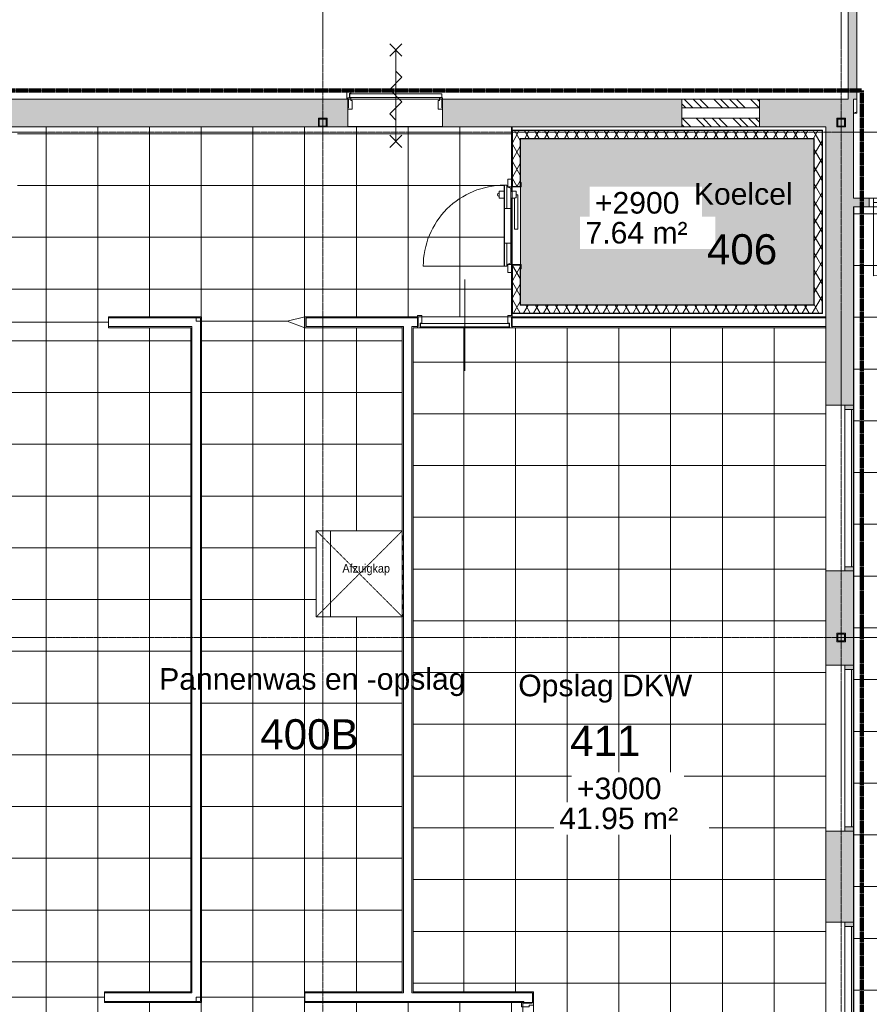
# Model space of a CAD drawing. Header units: millimetres. Extents: x 1158 to 98602, y 910 to 113498.
# Tile 18 of 30: x 65366 to 75222, y 66019 to 77434. Entities that reach past the tile are written whole.
import ezdxf

# ---------------------------------------------------------------- set-up
doc = ezdxf.new("R2010")
doc.units = ezdxf.units.MM
for name, pattern in [('Afbreeklijn', [9, 5, -2, 0, -2]), ('ARC Dash', [4, 2, -2]), ('ARC Grid Line', [22.225, 12.7, -3.175, 3.175, -3.175])]:
    doc.linetypes.add(name, pattern=pattern)
for name, color, linetype, lineweight in [('A--A2__Ruwbouw', 8, 'Continuous', 9), ('A--A45__Plafondafwerkingen', 8, 'Continuous', 15), ('A--L$01A__Algemeen', 7, 'Continuous', 9), ('A--L$07A__Stramien', 1, 'Continuous', 13), ('A--L22__Binnenwanden', 2, 'Continuous', 9), ('A--L28__Hoofddraagconstructies', 3, 'Continuous', 9), ('A--L3__Afbouw', 2, 'Continuous', 9), ('A--L45__Plafondafwerkingen', 1, 'Continuous', 9), ('A--L82__LosseGebruikersInvent', 1, 'Continuous', 9), ('A--LD21__DetailPenFijnHidden', 1, 'Continuous', 9), ('A--LD30__DetailPenMiddel', 3, 'Continuous', 9), ('A--LR9__AlgVoorz', 7, 'Continuous', 9), ('A--T$01A__Algemeen', 1, 'Continuous', 9), ('A--T45__Plafondafwerkingen', 1, 'Continuous', 13), ('A--TR9__AlgVoorz', 1, 'Continuous', 13)]:
    doc.layers.add(name, color=color, linetype=linetype, lineweight=lineweight)
doc.styles.add('Arial', font='arial.ttf', dxfattribs={"height": 350})
doc.styles.add('Arial_1', font='arial.ttf', dxfattribs={"height": 250})
doc.styles.add('Arial_3', font='arial.ttf', dxfattribs={"width": 0.9, "height": 100})
pattern_1 = [(300, (22463.35, 0), (-86.60254, -50), []), (240, (22463.35, 0), (-86.60254, 50), [])]
pattern_2 = [(300, (22463.35, 0), (-86.60254, -50), []), (240, (22463.35, 0), (-86.60254, 50), [])]
pattern_3 = [(300, (22463.35, 0), (-86.60254, -50), []), (240, (22463.35, 0), (-86.60254, 50), [])]
pattern_4 = [(315, (73496.6, 76511.44), (-212.13, -212.13), []), (315, (73496.6, 74311.44), (-212.132, -212.132), [])]
pattern_5 = [(135, (73496.6, 76191.44), (212.13, 212.13), []), (135, (73496.6, 78391.44), (212.132, 212.132), [])]

# ---------------------------------------------------------------- blocks, each defined once
blk = doc.blocks.new('32_DO_WB_vo deur enkel2 - vo 2-2241175-DO-Begane grond - nieuwe situatie - plafond')
at = {"layer": 'A--L$01A__Algemeen'}
for p, q in [((520, 50), (520, 850)), ((57, 227), (183, 300)), ((57, 300), (183, 227)), ((120, 300), (120, -300)), ((120, 300), (120, -300)), ((120, 300), (120, -300)), ((120, 195), (52, 156)), ((52, 156), (187, 78)), ((187, 78), (52, 0)), ((52, 0), (187, -78)), ((187, -78), (52, -156)), ((52, -156), (120, -195)), ((57, -227), (183, -300)), ((57, -300), (183, -227))]:
    blk.add_line(p, q, dxfattribs=at)
blk.add_arc((520, 50), 800, 90, 180, dxfattribs=at)
at = {"layer": 'A--L3__Afbouw'}
for p, q in [((-330, 50), (-330, -50)), ((-280, 50), (-330, 50)), ((520, 50), (-280, 50)), ((-280, 50), (-280, 0)), ((-280, 50), (-280, -50)), ((520, 0), (520, 50)), ((520, -50), (520, 50)), ((520, 50), (570, 50)), ((570, 50), (570, -50)), ((-330, -50), (-280, -50)), ((520, 0), (-280, 0)), ((-280, -50), (520, -50)), ((570, -50), (520, -50))]:
    blk.add_line(p, q, dxfattribs=at)
blk = doc.blocks.new('32_WI_WB_fixed glass - Ontwerpraam-2250316-DO-Begane grond - nieuwe situatie - plafond')
at = {"layer": 'A--L3__Afbouw'}
h = blk.add_hatch(color=10, dxfattribs=at)
h.paths.add_polyline_path([(962, 160), (912, 160), (912, 60), (962, 60)])
h.paths.add_polyline_path([(-912, 60), (-912, 160), (-962, 160), (-962, 60)])
blk.add_hatch(color=10, dxfattribs=at).paths.add_polyline_path([(912, 160), (-912, 160), (-912, 139), (912, 139)])
for p, q in [((-962, 160), (-912, 160)), ((-912, 160), (912, 160)), ((-912, 139), (-912, 160)), ((-912, 160), (-912, 60)), ((912, 139), (-912, 139)), ((912, 160), (912, 139)), ((912, 60), (912, 160)), ((912, 160), (962, 160)), ((-912, 60), (-962, 60)), ((-912, 60), (912, 60)), ((962, 60), (912, 60))]:
    blk.add_line(p, q, dxfattribs=at)
blk = doc.blocks.new('28_11_ARC_stalen_kolom - SHS100x10-2062905-DO-Begane grond - nieuwe situatie - plafond')
at = {"layer": 'A--L28__Hoofddraagconstructies'}
h = blk.add_hatch(color=9, dxfattribs=at)
h.paths.add_polyline_path([(-50, -50), (50, -50), (50, 50), (-50, 50)])
h.paths.add_polyline_path([(-40, -40), (-40, 40), (40, 40), (40, -40)])
for p, q in [((-50, 50), (50, 50)), ((-50, -50), (-50, 50)), ((40, 40), (-40, 40)), ((-40, 40), (-40, -40)), ((40, -40), (40, 40)), ((50, 50), (50, -50)), ((50, -50), (-50, -50)), ((-40, -40), (40, -40))]:
    blk.add_line(p, q, dxfattribs=at)
blk = doc.blocks.new('28_11_ARC_stalen_kolom - SHS100x10-2062319-DO-Begane grond - nieuwe situatie - plafond')
at = {"layer": 'A--L28__Hoofddraagconstructies'}
h = blk.add_hatch(color=9, dxfattribs=at)
h.paths.add_polyline_path([(-50, -50), (50, -50), (50, 50), (-50, 50)])
h.paths.add_polyline_path([(-40, -40), (-40, 40), (40, 40), (40, -40)])
for p, q in [((-50, 50), (50, 50)), ((-50, -50), (-50, 50)), ((40, 40), (-40, 40)), ((-40, 40), (-40, -40)), ((40, -40), (40, 40)), ((50, 50), (50, -50)), ((50, -50), (-50, -50)), ((-40, -40), (40, -40))]:
    blk.add_line(p, q, dxfattribs=at)
blk = doc.blocks.new('28-11_ARC_staal_balk_IPE - IPE400-2063343-DO-Begane grond - nieuwe situatie - plafond')
at = {"layer": 'A--LD21__DetailPenFijnHidden'}
for p, q in [((46507, 71510), (46507, 70510)), ((46327, 59381), (46327, 59341)), ((46507, 59381), (46507, 59341))]:
    blk.add_line(p, q, dxfattribs=at)
blk = doc.blocks.new('32_DO_WB_MFX3 - Metaflex_fl-MK--_2000x900_3sc-V19-DO-Begane grond - nieuwe situatie - plafond')
at = {"layer": 'A--L3__Afbouw'}
for p, q in [((-470, 1080), (-470, 140)), ((200, 140), (-200, 140)), ((320, 200), (320, 140)), ((325, 200), (320, 200)), ((400, 200), (320, 200)), ((320, 140), (400, 140)), ((320, 140), (325, 140)), ((400, 200), (395, 200)), ((395, 140), (400, 140)), ((400, 140), (400, 200)), ((-540, 55), (-540, 100)), ((-540, 100), (-450, 100)), ((-450, 55), (-540, 55)), ((-500, 50), (-500, 55)), ((-500, 55), (-450, 55)), ((-455, 50), (-500, 50)), ((-455, -50), (-455, 50)), ((-450, 100), (-450, 55)), ((-450, 55), (-450, -55)), ((320, 22), (-40, 22)), ((-40, 22), (-40, 21)), ((-40, 22), (-40, -18)), ((320, 62), (320, 22)), ((325, 62), (320, 62)), ((400, 62), (320, 62)), ((325, 2), (355, 2)), ((356, 2), (400, 2)), ((360, -18), (360, 2)), ((360, -2), (360, 2)), ((400, 62), (395, 62)), ((396, 2), (400, 2)), ((400, 2), (400, 62)), ((450, 55), (450, 100)), ((450, 100), (540, 100)), ((540, 55), (450, 55)), ((450, -55), (450, 55)), ((450, 55), (500, 55)), ((500, 50), (455, 50)), ((455, 50), (455, -50)), ((500, 55), (500, 50)), ((540, 100), (540, 55)), ((-500, -55), (-500, -50)), ((-500, -50), (-455, -50)), ((-450, -55), (-500, -55)), ((-40, -18), (360, -18)), ((360, -18), (360, -17)), ((500, -55), (450, -55)), ((455, -50), (500, -50)), ((500, -50), (500, -55))]:
    blk.add_line(p, q, dxfattribs=at)
at = {"layer": 'A--L3__Afbouw', "lineweight": 15}
for p, q in [((-470, 138), (-470, 140)), ((-470, 140), (-200, 140)), ((-470, 110), (-470, 138)), ((-470, 138), (-200, 138)), ((-200, 138), (-470, 138)), ((-200, 140), (-200, 138)), ((-200, 62), (-200, 138)), ((-200, 138), (200, 138)), ((-200, 138), (-200, 110)), ((200, 138), (200, 140)), ((200, 140), (325, 140)), ((200, 138), (200, 62)), ((200, 110), (200, 138)), ((200, 138), (470, 138)), ((470, 138), (200, 138)), ((395, 140), (470, 140)), ((470, 140), (470, 138)), ((470, 138), (470, 110)), ((-200, 110), (-470, 110)), ((-435, 62), (-450, 110)), ((-450, 110), (-200, 110)), ((-200, 62), (-435, 62)), ((-200, 110), (-200, 62)), ((200, 62), (-200, 62)), ((200, 62), (200, 110)), ((200, 110), (450, 110)), ((470, 110), (200, 110)), ((325, 62), (200, 62)), ((435, 62), (395, 62)), ((450, 110), (435, 62))]:
    blk.add_line(p, q, dxfattribs=at)
at = {"layer": 'A--L3__Afbouw'}
for centre, radius, start, end in [((-470, 140), 940, 360, 90), ((360, 200), 20, 0, 180)]:
    blk.add_arc(centre, radius, start, end, dxfattribs=at)
blk.add_open_spline([(320, 22), (320, 22), (320, 22), (320, 21)], degree=3, dxfattribs=at)
blk.add_open_spline([(325, 2), (325, 4), (325, 7), (324, 11), (323, 15), (322, 18), (320, 21), (320, 22), (320, 22)], degree=3, knots=[0, 0, 0, 0, 0.142857, 0.285714, 0.428571, 0.571429, 0.785714, 1, 1, 1, 1], dxfattribs=at)
blk = doc.blocks.new('28_11_ARC_stalen_kolom - SHS100x10-V21-DO-Begane grond - nieuwe situatie - plafond')
at = {"layer": 'A--L28__Hoofddraagconstructies'}
for p, q in [((-50, 50), (-50, -50)), ((50, 50), (-50, 50)), ((-40, 40), (40, 40)), ((-40, -40), (-40, 40)), ((40, 40), (40, -40)), ((50, -50), (50, 50)), ((-50, -50), (50, -50)), ((40, -40), (-40, -40))]:
    blk.add_line(p, q, dxfattribs=at)
blk = doc.blocks.new('83_FU_FB_Afzuigkap - 1000x1000-2449466-DO-Begane grond - nieuwe situatie - plafond')
at = {"layer": 'A--L82__LosseGebruikersInvent', "linetype": 'ARC Dash'}
for p, q in [((-500, -500), (500, 500)), ((-500, 500), (500, -500)), ((-500, -500), (-500, 500)), ((-500, 500), (500, 500)), ((500, 500), (500, -500)), ((500, -500), (-500, -500))]:
    blk.add_line(p, q, dxfattribs=at)
blk = doc.blocks.new('N_frame_border_rebate_single_brickmold_2sided - jamb_border-2542700-DO-Begane grond - nieuwe situatie - plafond')
at = {"layer": 'A--L$01A__Algemeen', "lineweight": 15}
for p, q in [((-50, 52), (-50, 140)), ((-50, 140), (0, 140)), ((0, 125), (-10, 125)), ((-10, 125), (-10, 15)), ((0, 140), (0, 125)), ((-33, 52), (-50, 52)), ((-33, 0), (-33, 52)), ((0, 0), (-33, 0)), ((-10, 15), (0, 15)), ((0, 15), (0, 0))]:
    blk.add_line(p, q, dxfattribs=at)
blk = doc.blocks.new('N_frame_border_rebate_single_brickmold_2sided - jamb_border-2661367-DO-Begane grond - nieuwe situatie - plafond')
at = {"layer": 'A--L$01A__Algemeen', "lineweight": 15}
for p, q in [((-35, -28), (-35, 0)), ((-35, 0), (0, 0)), ((0, 0), (0, -15)), ((-50, -130), (-50, -28)), ((-50, -28), (-35, -28)), ((0, -15), (-10, -15)), ((-10, -15), (-10, -115)), ((0, -130), (-50, -130)), ((-10, -115), (0, -115)), ((0, -115), (0, -130))]:
    blk.add_line(p, q, dxfattribs=at)
blk = doc.blocks.new('N_frame_border_rebate_single_brickmold_2sided - jamb_border-2661368-DO-Begane grond - nieuwe situatie - plafond')
at = {"layer": 'A--L$01A__Algemeen', "lineweight": 15}
for p, q in [((-50, 28), (-50, 130)), ((-50, 130), (0, 130)), ((0, 115), (-10, 115)), ((-10, 115), (-10, 15)), ((0, 130), (0, 115)), ((-35, 28), (-50, 28)), ((-35, 0), (-35, 28)), ((0, 0), (-35, 0)), ((-10, 15), (0, 15)), ((0, 15), (0, 0))]:
    blk.add_line(p, q, dxfattribs=at)
blk = doc.blocks.new('N_door_leaf_single_generic - N_door_leaf_single_generic-2661432-DO-Begane grond - nieuwe situatie - plafond')
at = {"layer": 'A--L3__Afbouw', "lineweight": 15}
for p, q in [((-535, 40), (535, 40)), ((-535, 0), (-535, 40)), ((535, 0), (-535, 0)), ((535, 40), (535, 0))]:
    blk.add_line(p, q, dxfattribs=at)
blk = doc.blocks.new('N_frame_border_sliding_door - jamb_border-2661388-DO-Begane grond - nieuwe situatie - plafond')
at = {"layer": 'A--L$01A__Algemeen', "lineweight": 15}
for p, q in [((-11, -15), (-11, 0)), ((-11, 0), (0, 0)), ((0, 0), (0, -83)), ((-46, -17.5), (-46, -15)), ((-46, -15), (-11, -15)), ((-31, -17.5), (-46, -17.5)), ((-46, -83), (-46, -67.5)), ((-46, -67.5), (-31, -67.5)), ((0, -83), (-46, -83)), ((-31, -67.5), (-31, -17.5))]:
    blk.add_line(p, q, dxfattribs=at)
blk = doc.blocks.new('N_frame_border_rebate_single_brickmold_2sided - jamb_border-2542699-DO-Begane grond - nieuwe situatie - plafond')
at = {"layer": 'A--L$01A__Algemeen', "lineweight": 15}
for p, q in [((-33, -52), (-33, 0)), ((-33, 0), (0, 0)), ((0, 0), (0, -15)), ((-50, -140), (-50, -52)), ((-50, -52), (-33, -52)), ((0, -15), (-10, -15)), ((-10, -15), (-10, -125)), ((0, -140), (-50, -140)), ((-10, -125), (0, -125)), ((0, -125), (0, -140))]:
    blk.add_line(p, q, dxfattribs=at)
blk = doc.blocks.new('N_door_leaf_single_generic - N_door_leaf_single_generic-2639612-DO-Begane grond - nieuwe situatie - plafond')
at = {"layer": 'A--L3__Afbouw', "lineweight": 15}
for p, q in [((-515, 0), (-515, 40)), ((-515, 40), (515, 40)), ((515, 0), (-515, 0)), ((515, 40), (515, 0))]:
    blk.add_line(p, q, dxfattribs=at)

msp = doc.modelspace()

# ---------------------------------------------------------------- hatches: boundary and pattern name
at = {"layer": 'A--A2__Ruwbouw'}
for points in [[(75036.6, 76511.4), (75076.6, 76511.4), (75076.6, 79291.4), (74976.6, 79379.6), (74976.6, 76511.4)], [(74716.6, 75271.4), (75036.6, 75271.4), (75036.6, 76191.4), (74716.6, 76191.4), (74716.6, 75968.4)]]:
    msp.add_hatch(color=10, dxfattribs=at).paths.add_polyline_path(points)
h = msp.add_hatch(color=10, dxfattribs=at)
h.paths.add_polyline_path([(58504.6, 76191.4), (58504.6, 76511.4), (54364.1, 76511.4), (54364.1, 76191.4), (56830.6, 76191.4), (56830.6, 76291.4), (56930.6, 76291.4), (56930.6, 76191.4)])
h.paths.add_polyline_path([(75036.6, 76191.4), (75036.6, 76511.4), (73946.6, 76511.4), (73946.6, 76191.4), (74845.6, 76191.4), (74845.6, 76291.4), (74945.6, 76291.4), (74945.6, 76191.4)])
h.paths.add_polyline_path([(59404.6, 76191.4), (62830.6, 76193.2), (62830.6, 76291.4), (62930.6, 76291.4), (62930.6, 76191.4), (68830.6, 76196.3), (68830.6, 76291.4), (68930.6, 76291.4), (68930.6, 76191.4), (73046.6, 76191.4), (73046.6, 76511.4), (70271.6, 76511.4), (70271.6, 76196.4), (69171.6, 76201.4), (69171.6, 76511.4), (59404.6, 76511.4)])
h.paths.add_polyline_path([(53464.1, 76191.4), (53464.1, 76511.4), (46474.6, 76511.4), (46474.6, 76191.4), (50830.6, 76191.4), (50830.6, 76291.4), (50930.6, 76291.4), (50930.6, 76191.4), (52937.6, 76191.4)])
h.paths.add_polyline_path([(45574.6, 76191.4), (45574.6, 76511.4), (44815.6, 76511.4), (44815.6, 76291.4), (44915.6, 76291.4), (44915.6, 76191.4)])
h.paths.add_polyline_path([(56920.6, 76201.4), (56920.6, 76281.4), (56840.6, 76281.4), (56840.6, 76201.4)])
h.paths.add_polyline_path([(50840.6, 76201.4), (50920.6, 76201.4), (50920.6, 76281.4), (50840.6, 76281.4)])
h.paths.add_polyline_path([(62920.6, 76201.4), (62920.6, 76281.4), (62840.6, 76281.4), (62840.6, 76201.4)])
h.paths.add_polyline_path([(74855.6, 76201.4), (74935.6, 76201.4), (74935.6, 76281.4), (74855.6, 76281.4)])
h.paths.add_polyline_path([(44839.3, 76201.4), (44905.6, 76201.4), (44905.6, 76281.4), (44825.6, 76281.4), (44825.6, 76201.4)])
h.paths.add_polyline_path([(68840.6, 76201.4), (68920.6, 76204.5), (68920.6, 76281.4), (68840.6, 76281.4), (68840.6, 76207.1)])
h = msp.add_hatch(dxfattribs=at)
h.set_pattern_fill('FP_15', color=256, angle=-45, style=0, pattern_type=2)
h.set_pattern_definition(pattern_4)
h.paths.add_polyline_path([(73946.6, 76411.4), (73946.6, 76511.4), (73046.6, 76511.4), (73046.6, 76411.4)])
h = msp.add_hatch(dxfattribs=at)
h.set_pattern_fill('FP_17', color=256, angle=-45, style=0, pattern_type=2)
h.set_pattern_definition(pattern_5)
h.paths.add_polyline_path([(73946.6, 76411.4), (73946.6, 76511.4), (73046.6, 76511.4), (73046.6, 76411.4)])
h = msp.add_hatch(dxfattribs=at)
h.set_pattern_fill('FP_15', color=256, angle=-45, style=0, pattern_type=2)
h.set_pattern_definition(pattern_4)
h.paths.add_polyline_path([(73946.6, 76191.4), (73946.6, 76291.4), (73046.6, 76291.4), (73046.6, 76191.4)])
h = msp.add_hatch(dxfattribs=at)
h.set_pattern_fill('FP_17', color=256, angle=-45, style=0, pattern_type=2)
h.set_pattern_definition(pattern_5)
h.paths.add_polyline_path([(73946.6, 76191.4), (73946.6, 76291.4), (73046.6, 76291.4), (73046.6, 76191.4)])
h = msp.add_hatch(dxfattribs=at)
h.set_pattern_fill('FP_14', color=256, angle=-60, style=0, pattern_type=2)
h.set_pattern_definition(pattern_1)
h.paths.add_polyline_path([(71081, 74032.1), (71173, 74032.1), (71173, 74590.1), (71081, 74586.1)])
h.paths.add_polyline_path([(71081, 75500.1), (71173, 75504.1), (71173, 76147.7), (71081, 76147.7), (71081, 75596.1)])
h = msp.add_hatch(dxfattribs=at)
h.set_pattern_fill('FP_14', color=256, angle=-60, style=0, pattern_type=2)
h.set_pattern_definition(pattern_3)
h.paths.add_polyline_path([(71173, 76055.7), (74581, 76055.7), (74577, 76147.7), (71173, 76147.7)])
h = msp.add_hatch(dxfattribs=at)
h.set_pattern_fill('FP_14', color=256, angle=-60, style=0, pattern_type=2)
h.set_pattern_definition(pattern_3)
h.paths.add_polyline_path([(74577, 76151.7), (74581, 76147.7), (74673, 76151.7)])
h = msp.add_hatch(dxfattribs=at)
h.set_pattern_fill('FP_14', color=256, angle=-60, style=0, pattern_type=2)
h.set_pattern_definition([(300, (22463.35, 0), (-86.60254, -50), []), (240, (22463.35, 0), (-86.60254, 50), [])])
h.paths.add_polyline_path([(74673, 74124.1), (74673, 76147.7), (74581, 76147.7), (74581, 74124.1)])
h = msp.add_hatch(dxfattribs=at)
h.set_pattern_fill('FP_14', color=256, angle=-60, style=0, pattern_type=2)
h.set_pattern_definition(pattern_1)
h.paths.add_polyline_path([(71077, 74028.1), (71081, 74032.1), (71077, 74590.1)])
h.paths.add_polyline_path([(71077, 75500.1), (71081, 75500.1), (71077, 75600.1)])
h = msp.add_hatch(color=10, dxfattribs=at)
h.paths.add_polyline_path([(75036.6, 75266.4), (75221.6, 75266.4), (75221.6, 75366.4), (75036.6, 75366.4), (75036.6, 75271.4)])
h.paths.add_polyline_path([(76121.6, 75266.4), (76261.6, 75266.4), (76261.6, 75366.4), (76121.6, 75366.4)])
h = msp.add_hatch(color=10, dxfattribs=at)
h.paths.add_polyline_path([(74716.6, 46841.4), (75036.6, 46841.4), (75036.6, 53403.5), (74716.6, 53403.5), (74716.6, 46968.4)])
h.paths.add_polyline_path([(75036.6, 54938.4), (75036.6, 56446.4), (74716.6, 56446.4), (74716.6, 54938.4)])
h.paths.add_polyline_path([(74816.6, 57865.5), (75036.6, 57865.5), (75036.6, 57876.4), (74716.6, 57876.4), (74716.6, 57865.5)])
h.paths.add_polyline_path([(74716.6, 58776.4), (75036.6, 58776.4), (75036.6, 60479.5), (74716.6, 60479.5), (74716.6, 58909.6)])
h.paths.add_polyline_path([(74845.6, 59332.4), (74845.6, 59432.4), (74945.6, 59432.4), (74945.6, 59332.4), (74855.6, 59332.4)])
h.paths.add_polyline_path([(74935.6, 59342.4), (74935.6, 59422.4), (74855.6, 59422.4), (74855.6, 59342.4), (74930.3, 59342.4)])
h.paths.add_polyline_path([(75036.6, 62351.5), (75036.6, 62392.4), (74716.6, 62392.4), (74716.6, 62351.5), (74816.6, 62351.5)])
h.paths.add_polyline_path([(75036.6, 63292.4), (75036.6, 65046.6), (74716.6, 65046.6), (74716.6, 63292.4), (74816.6, 63292.4)])
h.paths.add_polyline_path([(74935.6, 64541.4), (74845.6, 64541.4), (74845.6, 64641.4), (74945.6, 64641.4), (74945.6, 64541.4)])
h.paths.add_polyline_path([(74935.6, 64551.4), (74935.6, 64631.4), (74855.6, 64631.4), (74855.6, 64551.4)])
h.paths.add_polyline_path([(75036.6, 66970.4), (75036.6, 68028.6), (74716.6, 68028.6), (74716.6, 66970.4)])
h.paths.add_polyline_path([(74716.6, 69952.4), (75036.6, 69952.4), (75036.6, 71042.9), (74716.6, 71042.9), (74716.6, 70311.4)])
h.paths.add_polyline_path([(74855.6, 70221.4), (74845.6, 70221.4), (74845.6, 70321.4), (74945.6, 70321.4), (74945.6, 70221.4), (74935.6, 70221.4)])
h.paths.add_polyline_path([(74935.6, 70231.4), (74935.6, 70311.4), (74855.6, 70311.4), (74855.6, 70231.4)])
h.paths.add_polyline_path([(74716.6, 72966.7), (75036.6, 72966.7), (75036.6, 75271.4), (74716.6, 75271.4), (74716.6, 73863.4)])
h = msp.add_hatch(dxfattribs=at)
h.set_pattern_fill('FP_14', color=256, angle=-60, style=0, pattern_type=2)
h.set_pattern_definition(pattern_2)
h.paths.add_polyline_path([(74673, 74032.1), (74673, 74124.1), (71173, 74124.1), (71177, 74032.1), (72242.8, 74032.1)])
h = msp.add_hatch(dxfattribs=at)
h.set_pattern_fill('FP_14', color=256, angle=-60, style=0, pattern_type=2)
h.set_pattern_definition(pattern_2)
h.paths.add_polyline_path([(74677, 74028.1), (74673, 74032.1), (72242.8, 74028.1)])
at = {"layer": 'A--A45__Plafondafwerkingen'}
h = msp.add_hatch(dxfattribs=at)
h.set_pattern_fill('FP_28', color=254, style=0, pattern_type=2)
h.set_pattern_definition([(0, (61470.86, 67711.44), (0, -600), []), (270, (61470.86, 67711.44), (-600, -4e-14), [])])
h.paths.add_polyline_path([(71186.6, 66040.9), (71201.6, 66030.9), (71201.6, 66040.9)])
h.paths.add_polyline_path([(71072, 74595.1), (71072, 74505.1), (71027, 74505.1), (71027, 74595.1), (71065, 74595.1)])
h.paths.add_polyline_path([(71072, 75495.1), (71027, 75495.1), (71027, 75585.1), (71072, 75585.1), (71072, 75500.1)])
h.paths.add_polyline_path([(49737.6, 59341.4), (56661.6, 59341.4), (56665.6, 64541.4), (56830.6, 64541.4), (56830.6, 64641.4), (56930.6, 64641.4), (56930.6, 64541.4), (62829.3, 64541.4), (62829.3, 64641.4), (62929.3, 64641.4), (62929.3, 64541.4), (68830.6, 64541.4), (68830.6, 64641.4), (68930.6, 64641.4), (68930.6, 64541.4), (71201.6, 64541.4), (71201.2, 64950.7), (71186.6, 64940.9), (71186.6, 64990.9), (71201.6, 64990.9), (71201.6, 65990.9), (71186.6, 65990.9), (71186.6, 66040.9), (68675, 66040.9), (68675, 66165.9), (69804.1, 66165.9), (69804.1, 70510.4), (68804.1, 70510.4), (68804.1, 71510.4), (69804.1, 71510.4), (69804.1, 73863.4), (68679.3, 73867.8), (68687.5, 73875.9), (68675, 73876.1), (68675, 73975.9), (68687.5, 73975.9), (68675, 73988.4), (69989, 73988.5), (69984.4, 74003.4), (70029.1, 74003.4), (70029.1, 73988.4), (71029.1, 73988.4), (71029.1, 74003.4), (71077, 74003.4), (71075.3, 75370.4), (71065, 75370.2), (71065, 74610.1), (71017, 74590.1), (71017, 74575.1), (70987, 74575.1), (70987, 75370.5), (70927, 75376.8), (70927, 75385.1), (70907, 75405.1), (70927, 75433.4), (70927, 75439.8), (70987, 75439.8), (70989, 75515.1), (71017, 75515.1), (71017, 75495.1), (71065, 75480.1), (71065, 75439.8), (71077, 75440.7), (71077, 76191.4), (65341, 76191.4), (65341, 74991.4), (61501, 74991.4), (61501, 76191.4), (52937.6, 76184.6), (52937.9, 75790.2), (52952.6, 75799.9), (52952.6, 75764.9), (52937.6, 75764.9), (52937.6, 74734.9), (52952.6, 74734.9), (52952.6, 74699.9), (52937.6, 74709.9), (52938.6, 69990.6), (52952.6, 69999.9), (52952.6, 69964.9), (52937.6, 69964.9), (52937.6, 68934.9), (52952.6, 68934.9), (52952.6, 68899.9), (52937.6, 68909.9), (52937.6, 64279.6), (48223.1, 64279.6), (48223.1, 59341.4), (49527.6, 59341.4)])
h.paths.add_polyline_path([(68840.6, 64551.4), (68920.6, 64551.4), (68920.6, 64631.4), (68840.6, 64631.4)])
h.paths.add_polyline_path([(56840.6, 64551.4), (56920.6, 64551.4), (56920.6, 64631.4), (56840.6, 64631.4), (56840.6, 64573.1)])
h.paths.add_polyline_path([(62919.3, 64551.4), (62919.3, 64631.4), (62839.3, 64631.4), (62839.3, 64551.4)])
h.paths.add_polyline_path([(67475, 66040.9), (66350, 66040.9), (66350, 66165.9), (67350, 66165.9), (67350, 73863.4), (66397.5, 73863.4), (66397.5, 73988.4), (67475, 73988.4), (67475, 66053.4)])
h.paths.add_polyline_path([(61034.9, 66040.9), (57499, 66040.9), (57499, 66165.9), (59032.5, 66165.9), (59032.5, 67465.9), (63409.7, 67465.9), (63409.7, 66165.9), (65150, 66165.9), (65150, 66040.9), (64770.9, 66040.9)])
h.paths.add_polyline_path([(57651.5, 68338.4), (57651.5, 71538.4), (60251.5, 71538.4), (60251.5, 68338.4)])
h.paths.add_polyline_path([(62033.6, 68470.4), (62033.6, 71670.4), (64633.6, 71670.4), (64633.6, 68470.4)])
h.paths.add_polyline_path([(52960.1, 68907.9), (52960.1, 69977.9), (53000.1, 69977.9), (53000.1, 68907.9)])
h.paths.add_polyline_path([(53020.6, 69964.9), (53000.1, 69979.9), (52955.1, 69979.9), (52952.6, 69999.9), (52937.6, 70010.9), (53020.6, 70010.9), (53020.6, 69999.9)])
h.paths.add_polyline_path([(64770.9, 72661.6), (61977.6, 72661.6), (61977.6, 73863.4), (61847.4, 73863.4), (61859.9, 73875.9), (61847.4, 73875.9), (61847.4, 73975.9), (61859.9, 73975.9), (61847.4, 73988.4), (65197.5, 73988.4), (65197.5, 73863.4), (64977.6, 73863.4), (64977.6, 72661.6)])
h.paths.add_polyline_path([(71069.1, 73988.4), (71077, 73988.4), (71077, 74000.3)])
h.paths.add_polyline_path([(53000.1, 74707.9), (52960.1, 74709.9), (52960.1, 75777.9), (53000.1, 75777.9), (53000.1, 74831.1)])
h.paths.add_polyline_path([(53020.6, 75764.9), (53000.1, 75779.9), (52955.1, 75779.9), (52952.6, 75799.9), (52937.6, 75810.9), (53020.6, 75810.9), (53020.6, 75799.9)])
h = msp.add_hatch(dxfattribs=at)
h.set_pattern_fill('FP_6', color=256, style=0, pattern_type=2)
h.set_pattern_definition([(90, (78042.1, 59583.44), (600, -4e-14), []), (0, (78042.1, 59583.44), (0, -600), [])])
h.paths.add_polyline_path([(75036.6, 43991.4), (80316.6, 43991.4), (80316.6, 46748.4), (75036.6, 46748.4), (75036.6, 44261.4)])
h.paths.add_polyline_path([(80526.6, 43991.4), (80685.9, 43991.4), (80685.9, 49598), (80526.6, 52067.6), (80526.6, 49277.5)])
h.paths.add_polyline_path([(76908.6, 46848.4), (80316.6, 46848.4), (80316.6, 53734.4), (80415.4, 53734.4), (79307.9, 70960.5), (78395.4, 70903), (78188.9, 74257.3), (76261.6, 74133.4), (76261.6, 75266.4), (75036.6, 75266.4), (75036.6, 46848.4), (76883.6, 46848.4)])
h = msp.add_hatch(dxfattribs=at)
h.set_pattern_fill('FP_20', color=254, style=0, pattern_type=2)
h.set_pattern_definition([(90, (72316.6, 69264.94), (600, -4e-14), []), (0, (72316.6, 69264.94), (0, -600), [])])
h.paths.add_polyline_path([(71326.6, 64661.4), (74716.6, 64661.4), (74716.6, 73863.4), (69929.1, 73863.4), (69929.1, 66165.9), (71326.6, 66165.9), (71326.6, 64940.9)])
at = {"layer": 'A--L45__Plafondafwerkingen'}
msp.add_hatch(color=150, dxfattribs=at).paths.add_polyline_path([(71177, 74128.1), (74577, 74128.1), (74577, 76051.7), (71177, 76051.7), (71177, 74490.1)])

# ---------------------------------------------------------------- linework, layer by layer
at = {"layer": 'A--L$07A__Stramien', "linetype": 'ARC Grid Line'}
for p, q in [((68880.6, 95686.5), (68880.6, 40299.5)), ((74895.6, 95686.5), (74895.6, 40299.5)), ((84886.3, 76131.4), (39730.3, 76131.4)), ((84886.3, 70271.4), (39730.3, 70271.4))]:
    msp.add_line(p, q, dxfattribs=at)
at = {"layer": 'A--L22__Binnenwanden', "lineweight": 15}
for p, q in [((74976.6, 76511.4), (74976.6, 79246.3)), ((75076.6, 79291.4), (75076.6, 76511.4)), ((59404.6, 76511.4), (69171.6, 76511.4)), ((69171.6, 76511.4), (69171.6, 76196.4)), ((70271.6, 76196.4), (70271.6, 76511.4)), ((70271.6, 76511.4), (74976.6, 76511.4)), ((73046.6, 76191.4), (73046.6, 76511.4)), ((73946.6, 76511.4), (73946.6, 76191.4)), ((75076.6, 76511.4), (75036.6, 76511.4)), ((75036.6, 76511.4), (75036.6, 75366.4)), ((73046.6, 76411.4), (73946.6, 76411.4)), ((73946.6, 76291.4), (73046.6, 76291.4)), ((68830.6, 76191.4), (62930.6, 76191.4)), ((74716.6, 76191.4), (68930.6, 76191.4)), ((69171.6, 76196.4), (70271.6, 76196.4)), ((71077, 75500.1), (71077, 76151.7)), ((71077, 76151.7), (74677, 76151.7)), ((71081, 76147.7), (71081, 75500.1)), ((74673, 76147.7), (71081, 76147.7)), ((74673, 74032.1), (74673, 76147.7)), ((74677, 76151.7), (74677, 74028.1)), ((74716.6, 72966.7), (74716.6, 76191.4)), ((71173, 76055.7), (71173, 75500.1)), ((74581, 76055.7), (71173, 76055.7)), ((71177, 76051.7), (71177, 75500.1)), ((74577, 76051.7), (71177, 76051.7)), ((74577, 74128.1), (74577, 76051.7)), ((74581, 74124.1), (74581, 76055.7)), ((75036.6, 75366.4), (75221.6, 75366.4)), ((75036.6, 75266.4), (75036.6, 72966.7)), ((75221.6, 75266.4), (75036.6, 75266.4)), ((71077, 74028.1), (71077, 74590.1)), ((71081, 74590.1), (71081, 74032.1)), ((71173, 74590.1), (71173, 74124.1)), ((71177, 74590.1), (71177, 74128.1)), ((71173, 74124.1), (74581, 74124.1)), ((71177, 74128.1), (74577, 74128.1)), ((66397.5, 73863.4), (66397.5, 73988.4)), ((66397.5, 73988.4), (67475, 73988.4)), ((66397.5, 73975.9), (67462.5, 73975.9)), ((67462.5, 73975.9), (67462.5, 66053.4)), ((67475, 73988.4), (67475, 66040.9)), ((68675, 73863.4), (68675, 73988.4)), ((68675, 73988.4), (69979.1, 73988.4)), ((68687.5, 73875.9), (68687.5, 73975.9)), ((68687.5, 73975.9), (69979.1, 73975.9)), ((69979.1, 73988.4), (69979.1, 73863.4)), ((74677, 74028.1), (71077, 74028.1)), ((71079.1, 73863.4), (71079.1, 73988.4)), ((71079.1, 73988.4), (74716.6, 73988.4)), ((71079.1, 73975.9), (74716.6, 73975.9)), ((71081, 74032.1), (74673, 74032.1)), ((66397.5, 73875.9), (67362.5, 73875.9)), ((67350, 73863.4), (66397.5, 73863.4)), ((67350, 66165.9), (67350, 73863.4)), ((67362.5, 73875.9), (67362.5, 66153.4)), ((69804.1, 73863.4), (68675, 73863.4)), ((68687.5, 73875.9), (69816.6, 73875.9)), ((69804.1, 66165.9), (69804.1, 73875.9)), ((69816.6, 73875.9), (69816.6, 66153.4)), ((69916.6, 73875.9), (69979.1, 73875.9)), ((69916.6, 66153.4), (69916.6, 73875.9)), ((69929.1, 73863.4), (69929.1, 66165.9)), ((69979.1, 73863.4), (69929.1, 73863.4)), ((71079.1, 73875.9), (74716.6, 73875.9)), ((74716.6, 73863.4), (71079.1, 73863.4)), ((75036.6, 72966.7), (74716.6, 72966.7)), ((74716.6, 69952.4), (74716.6, 71042.9)), ((74716.6, 71042.9), (75036.6, 71042.9)), ((75036.6, 71042.9), (75036.6, 69952.4)), ((75036.6, 69952.4), (74716.6, 69952.4)), ((74716.6, 66970.4), (74716.6, 68028.6)), ((74716.6, 68028.6), (75036.6, 68028.6)), ((75036.6, 68028.6), (75036.6, 66970.4)), ((75036.6, 66970.4), (74716.6, 66970.4)), ((66350, 66165.9), (67350, 66165.9)), ((66350, 66040.9), (66350, 66165.9)), ((67362.5, 66153.4), (66350, 66153.4)), ((68675, 66040.9), (68675, 66165.9)), ((68675, 66165.9), (69804.1, 66165.9)), ((68675, 66153.4), (69816.6, 66153.4)), ((69916.6, 66153.4), (71314.1, 66153.4)), ((69929.1, 66165.9), (71326.6, 66165.9)), ((71314.1, 66040.9), (71314.1, 66153.4)), ((71326.6, 66165.9), (71326.6, 66040.9)), ((67462.5, 66053.4), (66350, 66053.4)), ((67475, 66040.9), (66350, 66040.9)), ((68675, 66053.4), (71214.1, 66053.4)), ((71326.6, 66040.9), (68675, 66040.9)), ((71214.1, 66040.9), (71214.1, 66053.4))]:
    msp.add_line(p, q, dxfattribs=at)
at = {"layer": 'A--L22__Binnenwanden'}
for p, q in [((69181.6, 76511.4), (69171.6, 76511.4)), ((70236.6, 76511.4), (69206.6, 76511.4)), ((70271.6, 76511.4), (70261.6, 76511.4)), ((71077, 75495.4), (71077, 75438.9)), ((71177, 74595.1), (71177, 75495.1)), ((71077, 75371.6), (71077, 74594.9)), ((69989.1, 73988.4), (69979.1, 73988.4)), ((71029.1, 73988.4), (70029.1, 73988.4)), ((71079.1, 73988.4), (71069.1, 73988.4)), ((70012.1, 73863.4), (71046.1, 73863.4)), ((74716.6, 72966.7), (74716.6, 71042.9)), ((74716.6, 69952.4), (74716.6, 68028.6)), ((74716.6, 66970.4), (74716.6, 65046.6)), ((71201.6, 66040.9), (71201.6, 66030.9))]:
    msp.add_line(p, q, dxfattribs=at)
at = {"layer": 'A--L45__Plafondafwerkingen'}
for p, q in [((75076.6, 76365.4), (75076.6, 76511.4)), ((75036.6, 76351.4), (75076.6, 76365.4)), ((71077, 76191.4), (71077, 76151.7)), ((71077, 74028.1), (71077, 74003.4)), ((71077, 74000.3), (71077, 73988.4)), ((69804.1, 71510.4), (68804.1, 71510.4)), ((68804.1, 71510.4), (68804.1, 70510.4)), ((68804.1, 70510.4), (69804.1, 70510.4))]:
    msp.add_line(p, q, dxfattribs=at)
at = {"layer": 'A--LD30__DetailPenMiddel', "linetype": 'Afbreeklijn', "lineweight": 100}
for p, q in [((54795.6, 76611.4), (75136.6, 76611.4)), ((75136.6, 76611.4), (75136.6, 64331.4))]:
    msp.add_line(p, q, dxfattribs=at)
at = {"layer": 'A--LR9__AlgVoorz', "flags": 128}
for points in [[(75076.6, 76511.4), (75076.6, 76351.4), (75036.6, 76351.4), (75036.6, 75366.4), (76261.6, 75366.4), (76261.6, 76467.4), (78062.9, 76467.4), (76980.6, 94579.5), (75552.3, 94487.3), (75780.5, 90955.1), (75797.3, 90694.7), (75624.6, 90499), (75026.6, 89821.6), (75026.6, 82512), (75026.6, 82435.5), (73505.6, 80676.4), (75026.6, 79335.5), (75026.6, 79268.9), (75076.6, 79268.9)], [(74976.6, 76511.4), (74976.6, 79246.3), (74774, 79424.9), (73365.2, 80666.9), (75026.6, 82588.4), (75026.6, 89821.6), (73240.5, 87798.5), (73067.3, 87602.2), (72805.8, 87585.6), (54695.6, 86431.7), (54695.6, 76511.4)], [(71077, 76191.4), (54983.4, 76191.4), (54983.4, 75238.6), (54933.4, 75238.6), (54933.4, 73988.4), (58362.7, 73988.4), (58362.7, 73938.4), (59561.1, 73938.4), (59562.7, 73938.4), (59562.7, 73988.4), (59612.7, 73988.4), (61847.4, 73988.4), (65197.5, 73988.4), (65197.5, 73925.9), (66397.5, 73925.9), (66397.5, 73988.4), (67412.5, 73988.4), (67412.5, 73938.4), (67565.5, 73938.4), (68466.6, 73938.4), (68675, 73988.4), (69866.6, 73988.4), (71077, 73988.4)], [(71177, 76051.7), (71177, 74128.1), (74577, 74128.1), (74577, 76051.7)], [(75221.6, 75266.4), (75036.6, 75266.4), (75036.6, 54938.4), (75036.6, 53403.5), (75036.6, 46848.4), (80316.6, 46848.4), (80316.6, 51979), (80316.6, 53629.4), (80421.5, 53638.3), (79307.9, 70960.5), (78575.6, 70914.3), (78395.4, 70903), (78384.6, 71083.2), (78194.9, 74257.7), (76261.6, 74133.4), (76261.6, 75266.4), (76121.6, 75266.4)], [(67475, 73938.4), (67475, 66103.4), (68675, 66103.4), (68675, 66165.9), (69804.1, 66165.9), (69804.1, 73863.4), (68675, 73863.4), (68466.6, 73938.4)], [(71411.6, 64661.4), (74716.6, 64661.4), (74716.6, 73863.4), (70974, 73863.4), (69929.1, 73863.4), (69929.1, 66165.9), (71326.6, 66165.9), (71326.6, 64661.4)]]:
    msp.add_lwpolyline(points, close=True, dxfattribs=at)
for points in [[(65150, 66103.4), (66350, 66103.4), (66350, 66165.9), (67350, 66165.9), (67350, 73800.7), (67350, 73863.4), (66397.5, 73863.4), (66397.5, 73925.9), (65197.5, 73925.9)], [(65237.6, 64541.4), (65411.6, 64541.4), (68311.6, 64541.4), (71201.6, 64541.4), (71201.6, 64663), (71201.6, 66040.9), (69866.6, 66040.9), (68675, 66040.9), (68675, 66103.4), (67412.5, 66103.4), (67412.5, 66040.9), (66350, 66040.9), (66350, 66103.4), (65150, 66103.4)]]:
    msp.add_lwpolyline(points, dxfattribs=at)
at = {"layer": 'A--T$01A__Algemeen', "lineweight": 13}
for p, q in [((69657.9, 77013.2), (69799.3, 77154.7)), ((69799.3, 77013.2), (69657.9, 77154.7)), ((69728.6, 76023.9), (69728.6, 77083.9)), ((69799.3, 76766.1), (69728.6, 76836.8)), ((69799.3, 76766.1), (69657.9, 76624.7)), ((69799.3, 76483.2), (69657.9, 76624.7)), ((69657.9, 76341.8), (69799.3, 76483.2)), ((69657.9, 76341.8), (69728.6, 76271.1)), ((69657.9, 76094.7), (69799.3, 75953.2)), ((69799.3, 76094.7), (69657.9, 75953.2)), ((70529.1, 74423.4), (70529.1, 73363.4))]:
    msp.add_line(p, q, dxfattribs=at)

# ---------------------------------------------------------------- block references
at = {"layer": 'A--L$01A__Algemeen'}
for name, p, rotation in [('N_frame_border_sliding_door - jamb_border-2661388-DO-Begane grond - nieuwe situatie - plafond', (69160.6, 76511.4), 180), ('N_frame_border_rebate_single_brickmold_2sided - jamb_border-2661368-DO-Begane grond - nieuwe situatie - plafond', (69171.6, 76526.4), 180), ('N_frame_border_rebate_single_brickmold_2sided - jamb_border-2542699-DO-Begane grond - nieuwe situatie - plafond', (69979.1, 73863.4), 180), ('N_frame_border_rebate_single_brickmold_2sided - jamb_border-2542700-DO-Begane grond - nieuwe situatie - plafond', (71326.6, 66040.9), 89.99999999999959)]:
    msp.add_blockref(name, p, dxfattribs=dict(at, rotation=rotation))
for name, p in [('N_frame_border_rebate_single_brickmold_2sided - jamb_border-2661367-DO-Begane grond - nieuwe situatie - plafond', (70271.6, 76526.4)), ('N_frame_border_rebate_single_brickmold_2sided - jamb_border-2542700-DO-Begane grond - nieuwe situatie - plafond', (71079.1, 73863.4))]:
    msp.add_blockref(name, p, dxfattribs=at)
at = {"layer": 'A--L28__Hoofddraagconstructies'}
for name, p in [('28_11_ARC_stalen_kolom - SHS100x10-2062905-DO-Begane grond - nieuwe situatie - plafond', (68880.6, 76241.4)), ('28_11_ARC_stalen_kolom - SHS100x10-2062319-DO-Begane grond - nieuwe situatie - plafond', (74895.6, 76241.4))]:
    msp.add_blockref(name, p, dxfattribs=at)
at = {"layer": 'A--L28__Hoofddraagconstructies', "rotation": 180}
msp.add_blockref('28_11_ARC_stalen_kolom - SHS100x10-V21-DO-Begane grond - nieuwe situatie - plafond', (74895.6, 70271.4), dxfattribs=at)
at = {"layer": 'A--L3__Afbouw'}
msp.add_blockref('N_door_leaf_single_generic - N_door_leaf_single_generic-2661432-DO-Begane grond - nieuwe situatie - plafond', (69728.6, 76533.9), dxfattribs=at)
for name, p, rotation in [('32_DO_WB_MFX3 - Metaflex_fl-MK--_2000x900_3sc-V19-DO-Begane grond - nieuwe situatie - plafond', (71127, 75045.1), 90), ('32_DO_WB_vo deur enkel2 - vo 2-2241175-DO-Begane grond - nieuwe situatie - plafond', (75791.6, 75316.4), 180), ('N_door_leaf_single_generic - N_door_leaf_single_generic-2639612-DO-Begane grond - nieuwe situatie - plafond', (70529.1, 73913.4), 180), ('32_WI_WB_fixed glass - Ontwerpraam-2250316-DO-Begane grond - nieuwe situatie - plafond', (74876.6, 72004.8), 269.9999999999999), ('32_WI_WB_fixed glass - Ontwerpraam-2250316-DO-Begane grond - nieuwe situatie - plafond', (74876.6, 68990.5), 269.9999999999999), ('32_WI_WB_fixed glass - Ontwerpraam-2250316-DO-Begane grond - nieuwe situatie - plafond', (74876.6, 66008.5), 269.9999999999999)]:
    msp.add_blockref(name, p, dxfattribs=dict(at, rotation=rotation))
at = {"layer": 'A--L82__LosseGebruikersInvent'}
msp.add_blockref('83_FU_FB_Afzuigkap - 1000x1000-2449466-DO-Begane grond - nieuwe situatie - plafond', (69306.1, 71010.4), dxfattribs=at)
at = {"layer": 'A--LD21__DetailPenFijnHidden'}
msp.add_blockref('28-11_ARC_staal_balk_IPE - IPE400-2063343-DO-Begane grond - nieuwe situatie - plafond', (22463.4, 0), dxfattribs=at)

# ---------------------------------------------------------------- texts
at = {"layer": 'A--T$01A__Algemeen', "lineweight": 13, "insert": (69109.3, 71123.7), "char_height": 100, "width": 634.936, "attachment_point": 1, "style": 'Arial_3'}
msp.add_mtext('Afzuigkap', dxfattribs=at)
at = {"layer": 'A--TR9__AlgVoorz', "attachment_point": 1}
for s, insert, char_height, width, style in [('Koelcel', (73186.6, 75539.1), 250, 1370.886, 'Arial_1'), ('406', (73337.5, 74947.4), 350, 1010.126, 'Arial'), ('Pannenwas en -opslag', (66984, 69916.4), 250, 4248.944, 'Arial_1'), ('Opslag DKW', (71149.6, 69840.6), 250, 2461.181, 'Arial_1'), ('400B', (68156.4, 69324.7), 350, 1410.97, 'Arial'), ('411', (71750.5, 69248.9), 350, 1010.126, 'Arial')]:
    msp.add_mtext(s, dxfattribs=dict(at, insert=insert, char_height=char_height, width=width, style=style))

# ---------------------------------------------------------------- next in the draw order: texts
at = {"layer": 'A--T45__Plafondafwerkingen', "color": 7, "char_height": 250, "attachment_point": 1, "style": 'Arial_1', "bg_fill": 3, "box_fill_scale": 1.25, "bg_fill_color": 256, "bg_fill_true_color": 13158600, "bg_fill_transparency": 0}
for s, insert, width in [('7.64 m²', (71929.3, 75089.5), 1443.037), ('41.95 m²', (71625.3, 68300.1), 1675.527)]:
    msp.add_mtext(s, dxfattribs=dict(at, insert=insert, width=width))

# ---------------------------------------------------------------- next in the draw order: texts
at = {"layer": 'A--T45__Plafondafwerkingen', "color": 7, "char_height": 250, "width": 1178.481, "attachment_point": 1, "style": 'Arial_1', "bg_fill": 3, "box_fill_scale": 1.25, "bg_fill_color": 256, "bg_fill_true_color": 13158600, "bg_fill_transparency": 0}
for s, insert in [('+2900', (72038.3, 75436.4)), ('+3000', (71830.3, 68646.9))]:
    msp.add_mtext(s, dxfattribs=dict(at, insert=insert))

doc.saveas('drawing.dxf')
